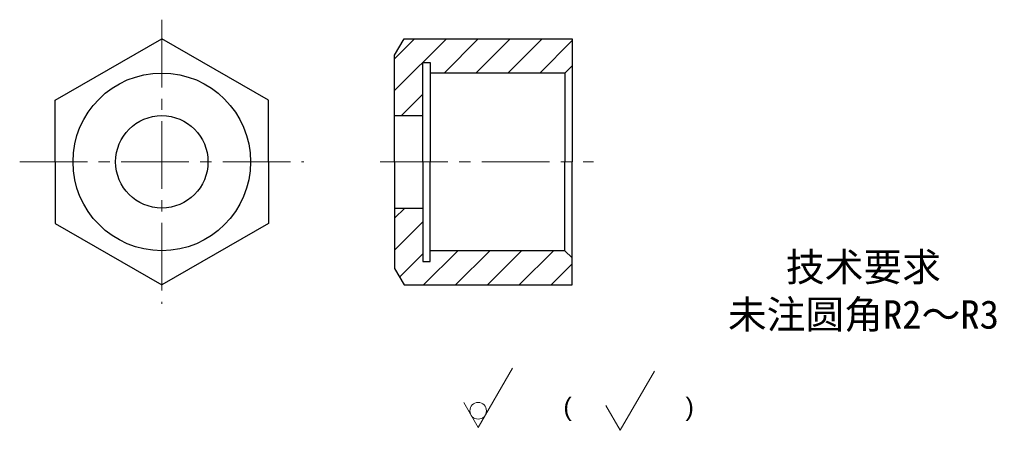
# Model space of a CAD drawing. Header units: millimetres. Extents: x 2917 to 3056, y 1908 to 1965.
import ezdxf

# ---------------------------------------------------------------- set-up
doc = ezdxf.new("R2010")
doc.units = ezdxf.units.MM
doc.header["$LTSCALE"] = 0.5
doc.linetypes.add('CENTER2', pattern=[28.575, 19.05, -3.175, 3.175, -3.175])
for name, color, linetype, lineweight in [('中心线', 7, 'CENTER2', 15), ('剖面线', 7, 'Continuous', 15), ('尺寸线', 7, 'Continuous', 15), ('轮廓线', 7, 'Continuous', 30)]:
    doc.layers.add(name, color=color, linetype=linetype, lineweight=lineweight)
doc.styles.get("Standard").update_dxf_attribs({"font": 'arial.ttf'})

msp = doc.modelspace()

# ---------------------------------------------------------------- hatches: boundary and pattern name
at = {"layer": '剖面线'}
h = msp.add_hatch(dxfattribs=at)
h.set_pattern_fill('ANSI31', color=256)
h.paths.add_polyline_path([(2995.26, 1962.79), (2971.6, 1962.79), (2970.26, 1960.47), (2970.26, 1951.97), (2974.26, 1951.97), (2974.26, 1959.47), (2975.26, 1959.47), (2975.26, 1957.97), (2994.26, 1957.97), (2995.26, 1958.97)])
h.paths.add_polyline_path([(2974.26, 1938.97), (2970.26, 1938.97), (2970.26, 1930.47), (2971.6, 1928.15), (2995.26, 1928.15), (2995.26, 1931.97), (2994.26, 1932.97), (2975.26, 1932.97), (2975.26, 1931.47), (2974.26, 1931.47)])

# ---------------------------------------------------------------- linework, layer by layer
at = {"layer": '中心线'}
for p, q in [((2937.5, 1965.47), (2937.5, 1925.47)), ((2917.5, 1945.47), (2957.5, 1945.47)), ((2968.26, 1945.47), (2998.26, 1945.47))]:
    msp.add_line(p, q, dxfattribs=at)
at = {"layer": '尺寸线'}
for p, q in [((2982.04, 1908.1), (2986.85, 1916.43)), ((3002.03, 1907.7), (3006.84, 1916.02)), ((2982.04, 1908.1), (2980.02, 1911.6)), ((3002.03, 1907.7), (3000.01, 1911.2))]:
    msp.add_line(p, q, dxfattribs=at)
msp.add_circle((2982.04, 1910.44), 1.17, dxfattribs=at)
at = {"layer": '轮廓线'}
for p, q in [((2922.5, 1954.13), (2937.5, 1962.79)), ((2952.5, 1954.13), (2937.5, 1962.79)), ((2970.26, 1960.47), (2971.6, 1962.79)), ((2971.6, 1962.79), (2995.26, 1962.79)), ((2995.26, 1962.79), (2995.26, 1945.47)), ((2970.26, 1945.47), (2970.26, 1960.47)), ((2974.26, 1945.47), (2974.26, 1959.47)), ((2974.26, 1959.47), (2975.26, 1959.47)), ((2975.26, 1959.47), (2975.26, 1945.47)), ((2995.26, 1958.97), (2994.26, 1957.97)), ((2994.26, 1957.97), (2975.26, 1957.97)), ((2994.26, 1957.97), (2994.26, 1945.47)), ((2922.5, 1945.47), (2922.5, 1954.13)), ((2952.5, 1945.47), (2952.5, 1954.13)), ((2970.26, 1951.97), (2974.26, 1951.97)), ((2922.5, 1945.47), (2922.5, 1936.81)), ((2952.5, 1945.47), (2952.5, 1936.81)), ((2970.26, 1945.47), (2970.26, 1930.47)), ((2974.26, 1945.47), (2974.26, 1931.47)), ((2975.26, 1931.47), (2975.26, 1945.47)), ((2994.26, 1932.97), (2994.26, 1945.47)), ((2995.26, 1928.15), (2995.26, 1945.47)), ((2970.26, 1938.97), (2974.26, 1938.97)), ((2922.5, 1936.81), (2937.5, 1928.15)), ((2952.5, 1936.81), (2937.5, 1928.15)), ((2994.26, 1932.97), (2975.26, 1932.97)), ((2995.26, 1931.97), (2994.26, 1932.97)), ((2974.26, 1931.47), (2975.26, 1931.47)), ((2970.26, 1930.47), (2971.6, 1928.15)), ((2971.6, 1928.15), (2995.26, 1928.15))]:
    msp.add_line(p, q, dxfattribs=at)
for radius in [12.5, 6.5]:
    msp.add_circle((2937.5, 1945.47), radius, dxfattribs=at)

# ---------------------------------------------------------------- texts
at = {"layer": '尺寸线', "attachment_point": 1}
for s, width, insert, char_height in [('\\pxqc;{\\fSimSun|b0|i0|c134|p2;技术要求}\\P{\\fSimSun|b0|i0|c134|p2;未注圆角R2～R3}', 42.3532, (3015.1, 1932.66), 4), ('\\pxi-3,l4,t4;(^I          )', 28.0799, (2991.54, 1912.28), 2.5)]:
    msp.add_mtext_dynamic_manual_height_columns(s, width=width, gutter_width=12.5, heights=[0], dxfattribs=dict(at, insert=insert, char_height=char_height))

doc.saveas('drawing.dxf')
